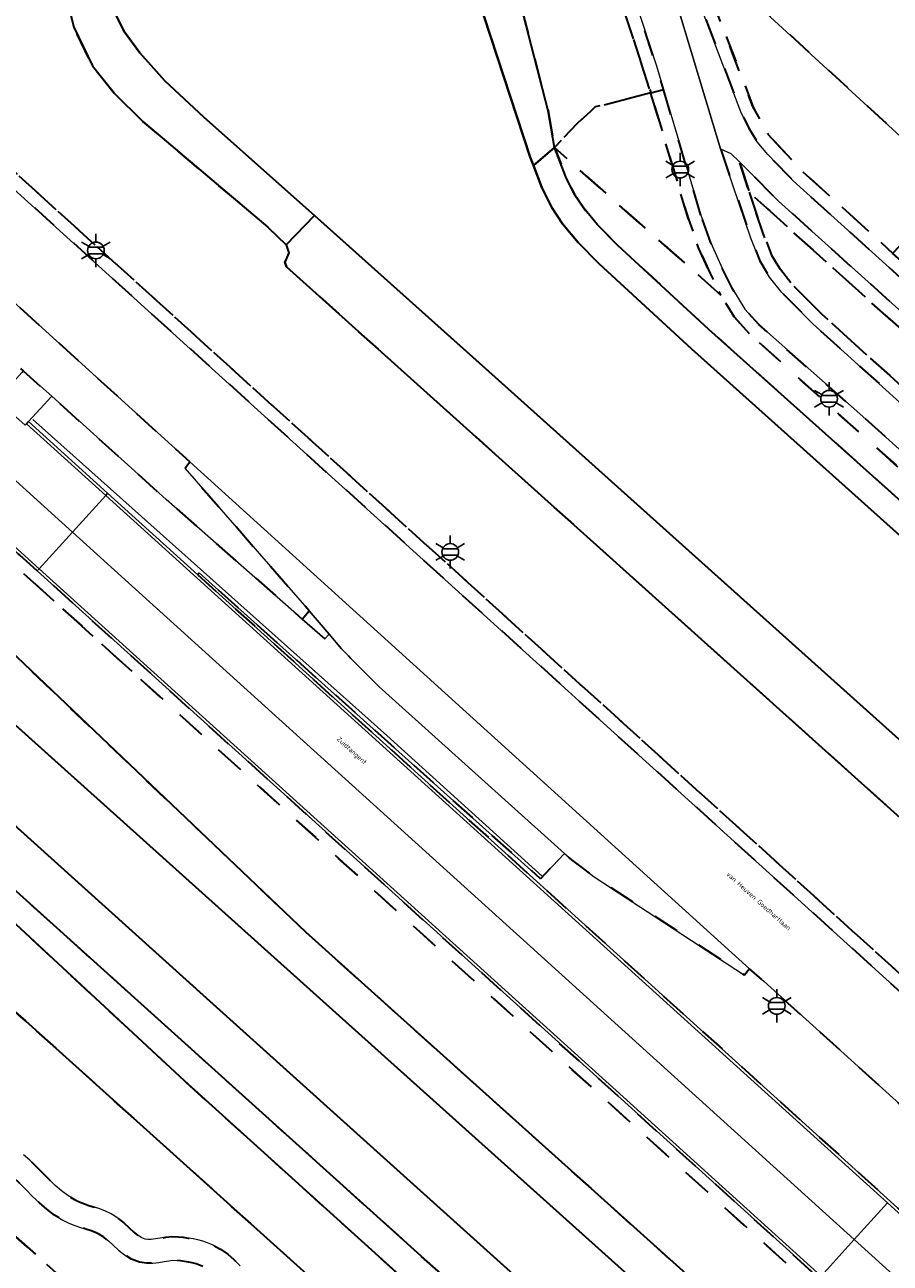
# Model space of a CAD drawing. Extents: x 105780 to 185197, y 477999 to 525027.
# Tile 71 of 256: x 106066 to 106132, y 479594 to 479688. Entities that reach past the tile are written whole.
import ezdxf
from ezdxf.enums import TextEntityAlignment as Align

# ---------------------------------------------------------------- set-up
doc = ezdxf.new("R2010")
doc.units = 0
doc.linetypes.add('XX-HIDDEN', pattern=[4, 2, -2])
for name, color, linetype, lineweight in [('B-GV-GR-MATERIAALGRENS-G', 252, 'XX-HIDDEN', 35), ('B-RO-IE-MEUBILAIR_WEGMEUBILAIR-S', 252, 'Continuous', 25), ('B-RO-IE-TERREINAFSCHEIDING_KUNSTMATIG_HEKWERK-G', 252, 'IE-TERREINAFSCHEIDING-KUNSTMATIG', 18), ('B-WE-GW-WATERGANG_SLOOT_INSTEEK-G', 252, 'Continuous', 30), ('B1-WE-OG-TERREIN_ERF-GV', 252, 'Continuous', 18), ('B1-WE-OG-TOPOGRAFIE-T18', 10, 'Continuous', 18), ('B1-WE-VH-VERHARDING_ASFALT-GV', 252, 'Continuous', 18), ('B1-WE-VH-VERHARDING_BETON-GV', 252, 'Continuous', 18), ('B1-WE-VH-VERHARDING_BETONSTRAATSTEEN-GV', 252, 'Continuous', 18), ('B1-WE-VH-VERHARDING_HALFVERHARDING_SCHELP-GV', 252, 'Continuous', 18), ('B1-WE-VH-VERHARDING_TEGEL-GV', 252, 'Continuous', 18)]:
    doc.layers.add(name, color=color, linetype=linetype, lineweight=lineweight)
doc.styles.add('NLCS-ISO', font='NLCS-ISO.ttf')
doc.styles.add('NLCS-ISO-M200-T18', font='NLCS-ISO.ttf', dxfattribs={"height": 0.36})
doc.linetypes.add('IE-TERREINAFSCHEIDING-KUNSTMATIG', pattern='A,4,[82,NLCS.SHX,S=0.75,R=90,X=0,Y=0],4,-2', length=10)

# ---------------------------------------------------------------- blocks, each defined once
blk = doc.blocks.new('B-SIE-WEG_LICHTMAST-SO')
at = {"ltscale": 0.1}
for p, q in [((0, 1.27), (0, 2.53)), ((-1.1, 0.63), (-2.19, 1.27)), ((1.1, 0.63), (2.19, 1.27)), ((-1.1, -0.63), (-2.19, -1.27)), ((0, -1.27), (0, -2.53)), ((1.1, -0.63), (2.19, -1.27))]:
    blk.add_line(p, q, dxfattribs=at)
at = {"flags": 128}
for points in [[(-1.16, 0.5), (1.16, 0.5)], [(-1.16, -0.5), (1.16, -0.5)]]:
    blk.add_lwpolyline(points, dxfattribs=at)
at = {"ltscale": 0.1}
blk.add_circle((0, 0), 1.27, dxfattribs=at)
at = {"style": 'NLCS-ISO'}
blk.add_attdef('TYPE', text='', height=1.8, dxfattribs=at).set_placement((0, 2.53), align=Align.BOTTOM_CENTER)

msp = doc.modelspace()

# ---------------------------------------------------------------- linework, layer by layer
at = {"layer": 'B-GV-GR-MATERIAALGRENS-G', "flags": 128}
for points in [[(106068.056, 479707.612), (106067.473, 479709.635), (106066.726, 479711.071), (106065.914, 479711.993), (106064.03, 479713.804), (106050.614, 479725.971), (106048.853, 479727.212), (106048.177, 479727.625), (106047.581, 479727.779), (106046.841, 479727.658), (106040.608, 479720.737), (106036.504, 479716.486), (106035.414, 479715.498), (106034.04, 479714.809), (106032.449, 479714.555), (106030.666, 479714.871), (106028.362, 479715.941), (106026.425, 479717.336), (106025.561, 479718.094), (106024.759, 479718.975), (106024.379, 479719.721), (106024.156, 479721.214), (106024.271, 479722.676), (106024.744, 479724.178), (106025.522, 479725.579), (106027.223, 479727.738), (106037.135, 479738.762), (106043.602, 479746.305), (106043.95, 479746.808), (106044.249, 479747.499), (106044.431, 479748.35), (106044.266, 479748.973), (106035.826, 479757.136), (106034.74, 479758.14), (106031.615, 479758.025), (106028.787, 479757.876), (106005.559, 479757.02), (106004.983, 479756.9), (106004.492, 479756.723), (106004.112, 479756.505), (106003.739, 479756.217), (106002.824, 479755.255), (106001.737, 479756.289), (106001.58, 479755.937), (106001.45, 479755.558), (106001.147, 479755.067), (106000.777, 479754.612), (105993.831, 479745.997), (105992.881, 479744.903), (105992.398, 479744.343), (105993.051, 479743.569), (105997.887, 479738.534), (105999.276, 479737.094), (106000.695, 479735.696), (106001.4, 479735.028), (106002.123, 479734.359), (106006.494, 479730.235), (106013.427, 479723.821), (106035.733, 479703.618), (106190.72, 479563.283), (106192.248, 479561.993), (106202.903, 479552.849), (106212.475, 479564.815), (106205.39, 479564.78), (106203.24, 479565.23), (106201.031, 479566.494), (106197.956, 479569.146), (106191.683, 479574.777), (106085.73, 479669.891), (106085.606, 479670.237), (106085.892, 479670.958), (106085.695, 479671.554), (106084.309, 479672.917), (106074.77, 479680.97), (106072.591, 479683.118), (106070.939, 479685.207), (106069.513, 479688.144), (106068.715, 479691.374), (106068.373, 479695.269), (106068.389, 479704.511)], [(105986.019, 479739.734), (105985.756, 479739.453), (105985.869, 479739.33), (105982.293, 479735.362), (105982.831, 479734.752), (105982.475, 479734.373), (105982.531, 479734.317), (105985.947, 479730.999), (105996.209, 479721.41), (105996.987, 479720.692), (105998.695, 479722.583), (106001.183, 479720.38), (106011.324, 479711.19), (106012.785, 479712.757), (106023.4, 479703.128), (106021.988, 479701.527), (106065.652, 479661.959), (106067.833, 479660.035), (106076.546, 479652.168), (106086.913, 479643.059), (106087.444, 479643.685), (106077.985, 479654.548), (106078.359, 479655.03), (106030.847, 479698.145), (106004.651, 479721.916), (106000, 479726.234), (105998.439, 479727.683), (105988.322, 479737.402), (105986.917, 479738.816)], [(106083.648, 479719.086), (106082.479, 479720.283), (106081.511, 479721.686), (106080.75, 479722.995), (106079.92, 479725.009), (106076.65, 479734.861), (106075.661, 479734.696), (106078.982, 479724.661), (106079.851, 479722.551), (106080.687, 479721.113), (106082.923, 479718.393), (106100.175, 479703.085), (106109.013, 479694.897), (106110.209, 479693.264), (106113.48, 479683.14), (106114.45, 479683.386), (106113.91, 479685.2), (106111.111, 479693.725), (106110.626, 479694.512), (106109.759, 479695.571), (106107.53, 479697.622)], [(106110.209, 479693.264), (106109.013, 479694.897), (106100.175, 479703.085), (106105.652, 479681.77), (106106.139, 479678.971), (106107.903, 479680.829), (106108.905, 479681.748), (106109.252, 479682.067), (106113.48, 479683.14)], [(106184.086, 479625.084), (106182.596, 479625.801), (106181.115, 479626.786), (106179.039, 479628.481), (106167.196, 479639.048), (106132.991, 479669.957), (106131.929, 479670.916), (106125.043, 479677.163), (106122.409, 479679.988), (106121.261, 479682.108), (106117.712, 479691.421), (106117.486, 479691.938), (106118.261, 479692.925), (106116.106, 479694.899), (106115.938, 479694.715), (106115.772, 479695.205), (106115.18, 479697.21), (106114.5, 479696.37), (106116.04, 479693), (106120.35, 479681.69), (106120.96, 479680.44), (106121.59, 479679.4), (106122.39, 479678.44), (106124.34, 479676.45), (106130.844, 479670.551), (106157.68, 479646.21), (106176.37, 479629.48), (106178.39, 479627.72), (106180.52, 479625.98), (106182.1, 479624.93), (106183.72, 479624.15), (106188.62, 479622.64), (106191.83, 479621.49), (106192.535, 479622.3), (106188.936, 479623.589)], [(106143.19, 479669.95), (106134.064, 479678.393), (106118.261, 479692.925), (106117.486, 479691.938), (106117.712, 479691.421), (106121.261, 479682.108), (106122.409, 479679.988), (106125.043, 479677.163), (106131.929, 479670.916), (106131.934, 479670.921), (106134.67, 479674.03), (106161.57, 479649.17), (106163.66, 479646.43), (106164.65, 479644.67), (106165.76, 479642.46), (106167.196, 479639.048), (106179.039, 479628.481), (106181.115, 479626.786), (106182.596, 479625.801), (106184.086, 479625.084), (106188.936, 479623.589), (106192.535, 479622.3), (106192.71, 479622.5), (106194.326, 479624.663), (106183.516, 479634.237), (106182.018, 479635.563)], [(106113.48, 479683.14), (106109.252, 479682.067), (106108.905, 479681.748), (106107.903, 479680.829), (106106.139, 479678.971), (106118.825, 479667.734), (106118.006, 479669.371), (106117.121, 479671.337), (106116.349, 479673.51)], [(106117.3, 479673.82), (106114.45, 479683.386), (106113.48, 479683.14), (106116.349, 479673.51), (106117.121, 479671.337), (106118.006, 479669.371), (106118.825, 479667.734), (106119.845, 479666.07), (106121.005, 479664.779), (106172.048, 479619.01), (106174.196, 479617.149), (106176.211, 479615.75), (106177.889, 479614.821), (106179.467, 479614.14), (106182.861, 479613.279), (106185.805, 479612.317), (106187.299, 479611.631), (106188.576, 479610.81), (106190.24, 479609.542), (106192.567, 479607.541), (106198.507, 479602.14), (106199.181, 479602.881), (106193.23, 479608.29), (106190.87, 479610.32), (106189.15, 479611.63), (106187.78, 479612.51), (106186.17, 479613.25), (106183.14, 479614.24), (106179.79, 479615.09), (106178.33, 479615.72), (106176.74, 479616.6), (106174.81, 479617.94), (106172.71, 479619.76), (106129.64, 479658.49), (106121.71, 479665.49), (106120.65, 479666.67), (106119.7, 479668.22), (106118.91, 479669.8), (106118.05, 479671.71)], [(106121.005, 479664.779), (106119.845, 479666.07), (106118.825, 479667.734), (106106.139, 479678.971), (106107.019, 479676.754), (106107.677, 479675.41), (106108.366, 479674.358), (106109.423, 479673.077), (106110.938, 479671.551), (106117.915, 479665.12), (106180.158, 479609.466), (106193.863, 479597.012), (106195.564, 479598.889), (106177.889, 479614.821), (106176.211, 479615.75), (106174.196, 479617.149), (106172.048, 479619.01)], [(106181.254, 479618.771), (106179.539, 479619.46), (106178.497, 479620.003), (106177.591, 479620.598), (106176.575, 479621.425), (106174.92, 479622.871), (106169.754, 479627.432), (106158.006, 479637.806), (106126.511, 479666.283), (106124.218, 479668.596), (106123.351, 479669.684), (106122.679, 479670.786), (106122.04, 479672.423), (106120.975, 479675.569), (106120.23, 479677.9), (106119.57, 479678.51), (106118.798, 479678.879), (106121.1, 479672.08), (106121.78, 479670.34), (106122.53, 479669.11), (106123.47, 479667.93), (106125.82, 479665.56), (106157.34, 479637.06), (106174.26, 479622.12), (106175.93, 479620.66), (106177, 479619.79), (106177.99, 479619.14), (106179.12, 479618.55), (106180.94, 479617.82), (106186.99, 479616.23), (106188.39, 479615.71), (106189.79, 479614.86), (106191.39, 479613.75), (106193.32, 479612.13), (106203.28, 479602.87), (106207.506, 479598.614), (106208.161, 479599.374), (106203.976, 479603.589), (106196.989, 479610.084), (106194.319, 479612.566), (106193.982, 479612.88), (106191.998, 479614.545), (106190.335, 479615.699), (106188.828, 479616.614), (106187.486, 479617.112), (106187.292, 479617.185)], [(106182.73, 479622.4), (106181.27, 479623.19), (106180.22, 479623.89), (106176.65, 479626.73), (106129.537, 479669.197), (106123.22, 479674.89), (106120.23, 479677.9), (106120.975, 479675.569), (106122.55, 479674.147), (106168.579, 479632.659), (106176.003, 479625.967), (106179.673, 479623.047), (106183.146, 479621.243), (106183.309, 479621.197), (106189.253, 479619.513), (106190.674, 479618.93), (106191.972, 479618.09), (106197.224, 479613.835), (106197.606, 479613.525), (106203.135, 479608.545), (106210.455, 479602.033), (106211.12, 479602.78), (106203.802, 479609.29), (106201.34, 479611.48), (106196.1, 479616.25), (106192.56, 479618.9), (106191.14, 479619.82), (106189.58, 479620.46)], [(106120.975, 479675.569), (106122.04, 479672.423), (106122.679, 479670.786), (106123.351, 479669.684), (106124.218, 479668.596), (106126.511, 479666.283), (106158.006, 479637.806), (106169.754, 479627.432), (106168.579, 479632.659), (106122.55, 479674.147)], [(106066.733, 479646.72), (106065.398, 479647.927), (106065.322, 479647.995), (106064.76, 479647.344), (106065.513, 479646.685), (106073.965, 479639.054), (106191.418, 479532.837), (106343.655, 479395.17), (106344.388, 479394.49), (106344.91, 479395.086), (106229.999, 479499), (106111.752, 479606.019)], [(106047.917, 479637.814), (106046.911, 479636.685), (106077.954, 479607.872), (106154.879, 479538.36), (106159.902, 479533.733), (106160.678, 479533.445), (106161.798, 479534.201), (106161.781, 479534.786), (106157.653, 479539.157), (106098.504, 479592.267), (106077.442, 479611.231)], [(106065.848, 479612.445), (106046.95, 479628.822), (106046.268, 479628.066), (106047.104, 479627.287), (106047.865, 479626.623), (106049.212, 479625.384), (106051.072, 479623.907), (106056.639, 479618.59), (106056.875, 479618.304), (106057.115, 479618.019), (106057.357, 479617.731), (106057.6, 479617.44), (106057.843, 479617.146), (106058.086, 479616.846), (106058.323, 479616.543), (106058.678, 479616.086), (106059.035, 479615.622), (106059.391, 479615.149), (106059.743, 479614.662), (106060.084, 479614.16), (106060.418, 479613.621), (106060.709, 479613.096), (106061.028, 479612.42), (106061.299, 479611.729), (106061.532, 479611.036), (106061.739, 479610.347), (106061.931, 479609.665), (106062.118, 479608.997), (106062.315, 479608.326), (106062.477, 479607.726), (106062.612, 479607.114), (106062.731, 479606.524), (106062.851, 479605.969), (106062.988, 479605.456), (106063.151, 479604.997), (106063.353, 479604.59), (106063.616, 479604.202), (106063.943, 479603.819), (106064.326, 479603.437), (106064.752, 479603.054), (106065.211, 479602.664), (106065.685, 479602.259), (106066.155, 479601.838), (106066.664, 479601.345), (106067.154, 479600.853), (106067.633, 479600.375), (106068.108, 479599.922), (106068.584, 479599.509), (106069.065, 479599.145), (106069.559, 479598.838), (106069.865, 479598.689), (106070.21, 479598.553), (106070.591, 479598.424), (106071.001, 479598.294), (106071.435, 479598.149), (106071.885, 479597.977), (106072.354, 479597.757), (106072.869, 479597.428), (106073.326, 479597.055), (106073.73, 479596.686), (106074.093, 479596.356), (106074.421, 479596.091), (106074.708, 479595.912), (106074.966, 479595.816), (106075.153, 479595.792), (106075.411, 479595.798), (106075.733, 479595.839), (106076.11, 479595.901), (106076.528, 479595.967), (106076.993, 479596.013), (106077.466, 479596.005), (106077.858, 479595.963), (106078.228, 479595.911), (106078.6, 479595.844), (106078.973, 479595.761), (106079.346, 479595.661), (106079.713, 479595.54), (106080.094, 479595.391), (106080.696, 479595.072), (106081.247, 479594.674), (106081.739, 479594.239), (106082.189, 479593.791), (106082.608, 479593.35), (106083.009, 479592.936), (106083.415, 479592.549), (106084.358, 479591.695), (106085.301, 479590.818), (106086.234, 479589.935), (106087.159, 479589.05), (106088.081, 479588.166), (106089.002, 479587.288), (106089.94, 479586.408), (106090.684, 479585.676), (106091.404, 479584.916), (106092.102, 479584.167), (106092.794, 479583.454), (106093.492, 479582.8), (106094.21, 479582.226), (106094.973, 479581.741), (106095.3, 479581.576), (106095.665, 479581.416), (106096.052, 479581.262), (106096.458, 479581.109), (106096.88, 479580.949), (106097.312, 479580.776), (106097.735, 479580.588), (106098.046, 479580.445), (106098.357, 479580.306), (106098.679, 479580.16), (106099.01, 479580.001), (106099.344, 479579.827), (106099.68, 479579.629), (106100.03, 479579.39), (106100.437, 479579.028), (106100.782, 479578.623), (106101.068, 479578.231), (106101.311, 479577.886), (106101.55, 479577.572), (106101.758, 479577.346), (106101.952, 479577.195), (106102.196, 479577.076), (106102.517, 479576.982), (106102.916, 479576.907), (106103.373, 479576.841), (106103.877, 479576.764), (106104.415, 479576.646), (106104.946, 479576.38), (106105.681, 479575.942), (106106.643, 479575.174), (106107.463, 479574.434), (106108.283, 479573.611), (106109.018, 479572.816), (106109.555, 479572.213), (106109.866, 479571.692), (106110.158, 479571.155), (106110.303, 479570.53), (106110.396, 479569.932), (106110.47, 479569.37), (106110.55, 479568.861), (106110.654, 479568.423), (106110.795, 479568.061), (106111.119, 479567.532), (106111.547, 479567.021), (106112.067, 479566.518), (106112.659, 479566.017), (106113.296, 479565.51), (106113.953, 479564.982), (106114.571, 479564.446), (106115.132, 479563.974), (106115.732, 479563.528), (106116.375, 479563.07), (106117.032, 479562.584), (106117.673, 479562.045), (106118.265, 479561.425), (106118.772, 479560.686), (106119.092, 479559.832), (106119.225, 479558.951), (106119.256, 479558.102), (106119.261, 479557.311), (106119.293, 479556.605), (106119.392, 479556.031), (106119.583, 479555.572), (106119.822, 479555.242), (106120.126, 479554.921), (106120.568, 479554.541), (106121.033, 479554.186), (106121.535, 479553.824), (106122.056, 479553.444), (106122.575, 479553.038), (106123.065, 479552.603), (106123.531, 479552.157), (106123.974, 479551.727), (106124.401, 479551.335), (106124.811, 479551.005), (106125.206, 479550.752), (106125.576, 479550.587), (106125.958, 479550.507), (106126.412, 479550.496), (106126.949, 479550.544), (106127.553, 479550.626), (106128.21, 479550.71), (106128.915, 479550.755), (106129.617, 479550.709), (106129.949, 479550.656), (106130.249, 479550.602), (106130.551, 479550.541), (106130.854, 479550.472), (106131.158, 479550.394), (106131.463, 479550.304), (106131.767, 479550.203), (106132.225, 479550.026), (106132.676, 479549.822), (106133.114, 479549.598), (106133.54, 479549.355), (106133.951, 479549.097), (106134.347, 479548.829), (106134.737, 479548.547), (106135.303, 479548.09), (106135.847, 479547.591), (106136.361, 479547.06), (106136.843, 479546.503), (106137.296, 479545.927), (106137.719, 479545.336), (106138.111, 479544.74), (106138.283, 479544.459), (106138.447, 479544.178), (106138.605, 479543.895), (106138.759, 479543.606), (106138.905, 479543.314), (106139.045, 479543.021), (106139.191, 479542.699), (106139.363, 479542.211), (106139.487, 479541.693), (106139.572, 479541.25), (106139.653, 479540.843), (106139.742, 479540.508), (106139.84, 479540.268), (106139.942, 479540.116), (106140.083, 479539.991), (106140.311, 479539.86), (106140.63, 479539.727), (106141.022, 479539.592), (106141.463, 479539.447), (106141.936, 479539.273), (106142.398, 479539.055), (106142.843, 479538.8), (106143.26, 479538.547), (106143.67, 479538.285), (106144.073, 479538.016), (106144.468, 479537.742), (106144.858, 479537.463), (106145.236, 479537.187), (106145.684, 479536.862), (106146.146, 479536.533), (106146.619, 479536.187), (106147.093, 479535.818), (106147.558, 479535.415), (106148.003, 479534.968), (106148.387, 479534.498), (106148.528, 479534.316), (106148.675, 479534.134), (106148.839, 479533.924), (106149.011, 479533.684), (106149.179, 479533.395), (106149.319, 479533.045), (106149.383, 479532.664), (106149.375, 479532.368), (106149.337, 479532.109), (106149.277, 479531.867), (106149.198, 479531.63), (106149.099, 479531.404), (106148.985, 479531.188), (106148.839, 479530.965), (106148.626, 479530.726), (106148.389, 479530.531), (106148.158, 479530.38), (106147.939, 479530.259), (106147.742, 479530.161), (106147.572, 479530.076), (106147.413, 479529.992), (106146.886, 479529.711), (106146.323, 479529.438), (106145.738, 479529.191), (106145.136, 479528.974), (106144.517, 479528.794), (106143.883, 479528.658), (106143.257, 479528.577), (106142.992, 479528.556), (106142.735, 479528.537), (106142.517, 479528.527), (106139.557, 479525.169), (106141.687, 479523.148), (106143.122, 479521.913), (106143.638, 479521.801), (106144.894, 479522.723), (106153.947, 479532.971), (106153.742, 479533.619), (106108.435, 479574.113), (106074.809, 479604.379)], [(106130.173, 479548.781), (106129.911, 479548.834), (106129.647, 479548.882), (106129.417, 479548.919), (106128.913, 479548.951), (106128.382, 479548.918), (106127.789, 479548.842), (106127.151, 479548.754), (106126.47, 479548.694), (106125.75, 479548.711), (106125.02, 479548.865), (106124.35, 479549.162), (106123.759, 479549.541), (106123.227, 479549.969), (106122.738, 479550.417), (106122.281, 479550.861), (106121.845, 479551.279), (106121.421, 479551.656), (106120.972, 479552.008), (106120.479, 479552.366), (106119.961, 479552.74), (106119.434, 479553.141), (106118.952, 479553.555), (106118.438, 479554.086), (106118.003, 479554.686), (106117.652, 479555.525), (106117.501, 479556.411), (106117.461, 479557.263), (106117.456, 479558.064), (106117.429, 479558.783), (106117.34, 479559.378), (106117.164, 479559.848), (106116.863, 479560.287), (106116.439, 479560.731), (106115.916, 479561.17), (106115.317, 479561.614), (106114.674, 479562.072), (106114.014, 479562.562), (106113.401, 479563.078), (106112.799, 479563.6), (106112.172, 479564.104), (106111.517, 479564.625), (106110.859, 479565.182), (106110.227, 479565.793), (106109.653, 479566.478), (106109.175, 479567.259), (106108.932, 479567.887), (106108.782, 479568.513), (106108.688, 479569.114), (106108.614, 479569.676), (106108.535, 479570.188), (106108.432, 479570.627), (106108.289, 479571.003), (106107.887, 479571.555), (106107.463, 479572.103), (106106.954, 479572.679), (106106.219, 479573.309), (106105.427, 479573.995), (106104.805, 479574.461), (106104.24, 479574.8), (106103.923, 479574.912), (106103.549, 479574.994), (106103.109, 479575.061), (106102.62, 479575.131), (106102.097, 479575.23), (106101.544, 479575.392), (106100.994, 479575.659), (106100.536, 479576.016), (106100.168, 479576.414), (106099.877, 479576.798), (106099.606, 479577.181), (106099.368, 479577.507), (106099.147, 479577.766), (106098.918, 479577.97), (106098.716, 479578.109), (106098.472, 479578.251), (106098.204, 479578.391), (106097.917, 479578.528), (106097.615, 479578.666), (106097.302, 479578.807), (106096.995, 479578.948), (106096.614, 479579.116), (106096.226, 479579.271), (106095.82, 479579.425), (106095.4, 479579.584), (106094.969, 479579.756), (106094.532, 479579.948), (106094.083, 479580.175), (106093.162, 479580.76), (106092.314, 479581.438), (106091.532, 479582.17), (106090.798, 479582.927), (106090.092, 479583.684), (106089.4, 479584.414), (106088.692, 479585.11), (106087.766, 479585.98), (106086.837, 479586.864), (106085.913, 479587.75), (106084.992, 479588.631), (106084.069, 479589.506), (106083.14, 479590.369), (106082.189, 479591.231), (106081.741, 479591.658), (106081.31, 479592.104), (106080.901, 479592.533), (106080.507, 479592.925), (106080.121, 479593.266), (106079.742, 479593.54), (106079.342, 479593.753), (106079.105, 479593.846), (106078.83, 479593.935), (106078.545, 479594.013), (106078.246, 479594.078), (106077.942, 479594.133), (106077.636, 479594.177), (106077.356, 479594.207), (106077.067, 479594.211), (106076.756, 479594.181), (106076.392, 479594.123), (106075.991, 479594.057), (106075.547, 479594.002), (106075.059, 479593.988), (106074.528, 479594.058), (106073.91, 479594.29), (106073.377, 479594.621), (106072.921, 479594.988), (106072.518, 479595.356), (106072.15, 479595.691), (106071.811, 479595.968), (106071.484, 479596.177), (106071.181, 479596.319), (106070.829, 479596.453), (106070.443, 479596.582), (106070.029, 479596.714), (106069.592, 479596.863), (106069.141, 479597.039), (106068.687, 479597.26), (106068.043, 479597.661), (106067.45, 479598.111), (106066.898, 479598.59), (106066.377, 479599.085), (106065.88, 479599.581), (106065.4, 479600.063), (106064.927, 479600.52), (106064.499, 479600.905), (106064.043, 479601.294), (106063.568, 479601.698), (106063.088, 479602.129), (106062.621, 479602.595), (106062.182, 479603.108), (106061.793, 479603.682), (106061.491, 479604.295), (106061.268, 479604.922), (106061.101, 479605.545), (106060.969, 479606.156), (106060.85, 479606.742), (106060.729, 479607.298), (106060.583, 479607.838), (106060.388, 479608.501), (106060.199, 479609.179), (106060.011, 479609.843), (106059.816, 479610.49), (106059.607, 479611.113), (106059.374, 479611.706), (106059.107, 479612.274), (106058.844, 479612.747), (106058.574, 479613.18), (106058.269, 479613.63), (106057.943, 479614.081), (106057.603, 479614.532), (106057.254, 479614.984), (106056.903, 479615.437), (106056.678, 479615.724), (106056.449, 479616.006), (106056.216, 479616.29), (106055.977, 479616.575), (106055.737, 479616.861), (106055.493, 479617.15), (106055.251, 479617.442), (106050.345, 479622.467), (106048.41, 479624.129), (106047.363, 479625.22), (106046.3, 479626.365), (106045.448, 479627.158), (106038.669, 479619.649), (106138.155, 479530.666), (106138.794, 479530.892), (106139.448, 479530.934), (106140.228, 479530.871), (106140.713, 479530.709), (106141.338, 479530.538), (106141.534, 479530.437), (106141.72, 479530.374), (106141.851, 479530.349), (106142.022, 479530.331), (106142.212, 479530.323), (106142.416, 479530.325), (106142.631, 479530.335), (106142.858, 479530.35), (106143.069, 479530.367), (106143.579, 479530.434), (106144.077, 479530.54), (106144.58, 479530.686), (106145.082, 479530.867), (106145.579, 479531.078), (106146.07, 479531.315), (106146.565, 479531.58), (106146.75, 479531.678), (106146.938, 479531.771), (106147.101, 479531.853), (106147.23, 479531.924), (106147.323, 479531.985), (106147.405, 479532.061), (106147.477, 479532.186), (106147.547, 479532.369), (106147.579, 479532.524), (106147.497, 479532.706), (106147.397, 479532.848), (106147.267, 479533.014), (106147.116, 479533.2), (106146.979, 479533.378), (106146.665, 479533.76), (106146.328, 479534.099), (106145.949, 479534.428), (106145.535, 479534.751), (106145.094, 479535.073), (106144.634, 479535.4), (106144.176, 479535.731), (106143.802, 479536.005), (106143.432, 479536.27), (106143.059, 479536.528), (106142.686, 479536.779), (106142.308, 479537.019), (106141.929, 479537.25), (106141.566, 479537.457), (106141.24, 479537.611), (106140.871, 479537.747), (106140.448, 479537.886), (106139.99, 479538.043), (106139.511, 479538.244), (106139.027, 479538.523), (106138.578, 479538.92), (106138.242, 479539.418), (106138.032, 479539.936), (106137.899, 479540.435), (106137.806, 479540.904), (106137.719, 479541.351), (106137.635, 479541.699), (106137.519, 479542.027), (106137.413, 479542.263), (106137.289, 479542.522), (106137.159, 479542.78), (106137.025, 479543.033), (106136.883, 479543.286), (106136.739, 479543.535), (106136.591, 479543.774), (106136.235, 479544.318), (106135.856, 479544.847), (106135.455, 479545.357), (106135.033, 479545.844), (106134.591, 479546.301), (106134.129, 479546.726), (106133.643, 479547.117), (106133.315, 479547.355), (106132.969, 479547.589), (106132.616, 479547.809), (106132.258, 479548.014), (106131.894, 479548.2), (106131.159, 479548.509), (106130.925, 479548.586), (106130.68, 479548.658), (106130.43, 479548.722)], [(106038.669, 479619.649), (106036.723, 479617.494), (106062.439, 479594.312), (106064.671, 479592.302), (106124.122, 479538.769), (106135.288, 479528.656), (106135.538, 479528.94), (106136.006, 479529.425), (106136.502, 479529.819), (106137.042, 479530.188), (106137.974, 479530.602), (106138.155, 479530.666)]]:
    msp.add_lwpolyline(points, close=True, dxfattribs=at)
for points in [[(106215.723, 479541.909), (106207.013, 479549.322), (106202.903, 479552.849), (106192.248, 479561.993), (106190.72, 479563.283), (106035.733, 479703.618), (106013.427, 479723.821), (106006.494, 479730.235), (106002.123, 479734.359), (106001.4, 479735.028), (106000.695, 479735.696), (105999.276, 479737.094), (105997.887, 479738.534), (105993.051, 479743.569), (105992.398, 479744.343), (105991.699, 479743.533), (105997.166, 479737.841)], [(106001.441, 479733.628), (106005.812, 479729.504), (106012.752, 479723.084), (106035.065, 479702.879), (106190.062, 479562.53), (106191.6, 479561.231), (106206.363, 479548.562), (106215.071, 479541.151)], [(106073.965, 479639.054), (106065.513, 479646.685), (106064.76, 479647.344), (106063.491, 479645.872), (106063.064, 479645.457), (106061.331, 479647.163), (106061.744, 479647.573), (106062.392, 479648.258), (106063.505, 479647.186), (106064.144, 479647.882), (106060.22, 479651.314), (106057.117, 479647.827), (106087.188, 479619.209), (106190.181, 479526.704), (106284.737, 479441.596)], [(106202.351, 479543.514), (106195.183, 479549.584), (106192.103, 479552.191), (106122.108, 479615.453), (106121.006, 479616.41), (106120.632, 479615.932), (106109.171, 479623.432), (106108.384, 479624.026), (106107.562, 479624.63), (106106.897, 479625.196), (106105.087, 479623.28), (106079.079, 479646.568), (106078.96, 479646.434), (106123.395, 479606.254), (106241.813, 479499), (106350.213, 479400.96), (106353.664, 479404.737), (106331.482, 479424.808)], [(106324.567, 479381.63), (106324.365, 479379.814), (106320.919, 479375.854), (106320.969, 479372.357), (106324.85, 479368.864), (106331.259, 479376.019), (106336.848, 479382.136), (106343.875, 479389.991), (106341.912, 479391.683), (106344.388, 479394.49), (106343.655, 479395.17), (106191.418, 479532.837), (106073.965, 479639.054)]]:
    msp.add_lwpolyline(points, dxfattribs=at)
at = {"layer": 'B-RO-IE-TERREINAFSCHEIDING_KUNSTMATIG_HEKWERK-G', "flags": 128}
msp.add_lwpolyline([(106105.221, 479623.44), (106093.374, 479634.198), (106066.391, 479658.259)], dxfattribs=at)
at = {"layer": 'B-WE-GW-WATERGANG_SLOOT_INSTEEK-G', "flags": 128}
for points in [[(106194.527, 479593.807), (106192.811, 479595.267), (106178.82, 479607.98), (106153.92, 479630.2), (106116.57, 479663.64), (106109.55, 479670.11), (106107.939, 479671.733), (106106.753, 479673.17), (106105.935, 479674.419), (106105.189, 479675.944), (106104.533, 479677.596), (106104.28, 479678.233), (106096.203, 479702.891), (106095.334, 479705.544), (106081.833, 479717.602), (106058.864, 479738.129)], [(106063.103, 479719.071), (106065.95, 479716.393), (106067.6, 479714.698), (106068.928, 479712.962), (106069.939, 479711.361), (106070.41, 479709.992), (106070.963, 479707.887), (106071.255, 479704.455), (106071.655, 479693.252), (106072.047, 479691.411), (106072.664, 479689.188), (106073.352, 479687.823), (106074.541, 479686.19), (106076.452, 479684.06), (106079.434, 479681.302), (106087.846, 479673.789), (106100.89, 479662.14), (106175.67, 479595.11), (106194.741, 479578.129)], [(106068.715, 479691.374), (106069.513, 479688.144), (106070.939, 479685.207), (106072.591, 479683.118), (106074.77, 479680.97), (106084.309, 479672.917), (106085.695, 479671.554), (106087.846, 479673.789), (106079.434, 479681.302), (106076.452, 479684.06), (106074.541, 479686.19), (106073.352, 479687.823), (106072.664, 479689.188)], [(106179.171, 479532.631), (106085.042, 479617.045), (106054.298, 479644.615), (106051.933, 479646.723), (106043.022, 479654.645), (106007.906, 479686.248), (106006.129, 479687.848), (106003.759, 479685.367), (106002.045, 479683.574), (106003.953, 479681.87), (106048.11, 479642.431), (106050.52, 479640.388), (106079.894, 479613.954), (106130.507, 479568.406)], [(106190.181, 479526.704), (106087.188, 479619.209), (106057.117, 479647.827), (106055.802, 479646.635), (106055.96, 479646.474), (106054.298, 479644.615), (106085.042, 479617.045), (106179.171, 479532.631), (106242.885, 479475.494), (106260.195, 479460.04), (106277.482, 479444.479), (106284.217, 479438.498), (106284.82, 479437.62), (106292.428, 479424.383), (106307.207, 479411.028), (106331.493, 479389.394), (106336.177, 479385.094)], [(106130.507, 479568.406), (106079.894, 479613.954), (106050.52, 479640.388), (106048.643, 479638.288), (106048.473, 479638.438), (106047.917, 479637.814), (106077.442, 479611.231), (106098.504, 479592.267)], [(106154.879, 479538.36), (106077.954, 479607.872), (106046.911, 479636.685), (106046.95, 479628.822), (106065.848, 479612.445), (106074.809, 479604.379), (106108.435, 479574.113)]]:
    msp.add_lwpolyline(points, dxfattribs=at)
for points in [[(106100.175, 479703.085), (106099.347, 479702.455), (106098.546, 479702.162), (106097.345, 479702.238), (106096.203, 479702.891), (106104.28, 479678.233), (106104.533, 479677.596), (106106.139, 479678.971), (106105.652, 479681.77)], [(106117.915, 479665.12), (106110.938, 479671.551), (106109.423, 479673.077), (106108.366, 479674.358), (106107.677, 479675.41), (106107.019, 479676.754), (106106.139, 479678.971), (106104.533, 479677.596), (106105.189, 479675.944), (106105.935, 479674.419), (106106.753, 479673.17), (106107.939, 479671.733), (106109.55, 479670.11), (106116.57, 479663.64), (106153.92, 479630.2), (106178.82, 479607.98), (106192.811, 479595.267), (106193.863, 479597.012), (106180.158, 479609.466)], [(106100.89, 479662.14), (106087.846, 479673.789), (106085.695, 479671.554), (106085.892, 479670.958), (106085.606, 479670.237), (106085.73, 479669.891), (106191.683, 479574.777), (106194.741, 479578.129), (106175.67, 479595.11)]]:
    msp.add_lwpolyline(points, close=True, dxfattribs=at)
at = {"layer": 'B1-WE-OG-TERREIN_ERF-GV', "flags": 128}
msp.add_lwpolyline([(106148.68, 479712.09), (106146.951, 479713.927), (106145.712, 479715.946), (106145.194, 479717.339), (106144.147, 479716.173), (106141.998, 479718.102), (106118.261, 479692.925), (106134.064, 479678.393), (106143.19, 479669.95), (106182.018, 479635.563), (106183.516, 479634.237), (106194.326, 479624.663), (106217.47, 479650.39)], close=True, dxfattribs=at)
at = {"layer": 'B1-WE-VH-VERHARDING_ASFALT-GV', "flags": 128}
for points in [[(105997.166, 479737.841), (105991.699, 479743.533), (105991.2, 479744.052), (105991.001, 479744.262), (105986.019, 479739.734), (105986.917, 479738.816), (105988.322, 479737.402), (105998.439, 479727.683), (106000, 479726.234), (106004.651, 479721.916), (106030.847, 479698.145), (106078.359, 479655.03), (106121.006, 479616.41), (106122.108, 479615.453), (106192.103, 479552.191), (106195.183, 479549.584), (106202.351, 479543.514), (106203.609, 479545.097), (106204.828, 479546.631), (106206.363, 479548.562), (106191.6, 479561.231), (106190.062, 479562.53), (106035.065, 479702.879)], [(106111.111, 479693.725), (106113.91, 479685.2), (106114.45, 479683.386), (106117.3, 479673.82), (106118.05, 479671.71), (106118.91, 479669.8), (106119.7, 479668.22), (106120.65, 479666.67), (106121.71, 479665.49), (106129.64, 479658.49), (106172.71, 479619.76), (106174.81, 479617.94), (106176.74, 479616.6), (106178.33, 479615.72), (106179.79, 479615.09), (106183.14, 479614.24), (106186.17, 479613.25), (106187.78, 479612.51), (106189.15, 479611.63), (106190.87, 479610.32), (106193.23, 479608.29), (106199.181, 479602.881), (106207.63, 479595.2), (106210.81, 479592.04)], [(106114.33, 479693.72), (106118.798, 479678.879), (106119.57, 479678.51), (106120.23, 479677.9), (106123.22, 479674.89), (106129.537, 479669.197), (106176.65, 479626.73), (106180.22, 479623.89), (106181.27, 479623.19), (106182.73, 479622.4), (106189.58, 479620.46), (106191.14, 479619.82), (106192.56, 479618.9), (106196.1, 479616.25), (106201.34, 479611.48), (106203.802, 479609.29), (106211.12, 479602.78), (106211.93, 479602.06), (106212.84, 479601.19), (106214.02, 479599.72), (106214.73, 479598.5), (106215.13, 479596.95), (106215.56, 479589.7)], [(106214.81, 479591.26), (106207.506, 479598.614), (106203.28, 479602.87), (106193.32, 479612.13), (106191.39, 479613.75), (106189.79, 479614.86), (106188.39, 479615.71), (106186.99, 479616.23), (106180.94, 479617.82), (106179.12, 479618.55), (106177.99, 479619.14), (106177, 479619.79), (106175.93, 479620.66), (106174.26, 479622.12), (106157.34, 479637.06), (106125.82, 479665.56), (106123.47, 479667.93), (106122.53, 479669.11), (106121.78, 479670.34), (106121.1, 479672.08), (106118.798, 479678.879), (106114.33, 479693.72)], [(106157.68, 479646.21), (106130.844, 479670.551), (106124.34, 479676.45), (106122.39, 479678.44), (106121.59, 479679.4), (106120.96, 479680.44), (106120.35, 479681.69), (106116.04, 479693)]]:
    msp.add_lwpolyline(points, dxfattribs=at)
at = {"layer": 'B1-WE-VH-VERHARDING_BETON-GV', "flags": 128}
for points in [[(106063.545, 479659.622), (106057.136, 479665.431), (106054.822, 479662.871), (106069.413, 479649.679), (106071.948, 479652.476), (106065.909, 479657.936), (106065.801, 479657.818), (106063.939, 479659.507), (106063.828, 479659.401)], [(106069.413, 479649.679), (106054.822, 479662.871), (106052.504, 479660.308), (106058.968, 479654.497), (106061, 479652.186), (106066.888, 479646.892)], [(106066.059, 479658.099), (106065.909, 479657.936), (106071.948, 479652.476), (106072.096, 479652.64)], [(106071.948, 479652.476), (106069.413, 479649.679), (106109.652, 479613.298), (106128.983, 479595.789), (106131.521, 479598.59)], [(106072.096, 479652.64), (106071.948, 479652.476), (106131.521, 479598.59), (106205.616, 479531.439), (106241.485, 479499), (106272.848, 479470.631), (106279.782, 479464.36), (106353.578, 479397.61), (106353.582, 479397.614), (106356.822, 479401.183), (106356.66, 479401.332), (106353.566, 479397.924), (106350.213, 479400.96), (106241.813, 479499), (106123.395, 479606.254), (106078.96, 479646.434)], [(106061, 479652.186), (106060.837, 479652.007), (106064.733, 479648.523), (106064.781, 479648.48), (106065.322, 479647.995), (106065.398, 479647.927), (106066.733, 479646.72), (106066.888, 479646.892)], [(106069.413, 479649.679), (106066.888, 479646.892), (106111.9, 479606.182), (106126.458, 479593.001), (106128.983, 479595.789), (106109.652, 479613.298)], [(106200.595, 479525.887), (106126.458, 479593.001), (106111.9, 479606.182), (106066.888, 479646.892), (106066.733, 479646.72), (106111.752, 479606.019), (106229.999, 479499), (106344.91, 479395.086), (106348.237, 479392.058), (106347.469, 479391.151), (106347.637, 479391.009), (106348.538, 479392.069), (106274.765, 479458.814), (106267.864, 479465.056), (106230.327, 479499)], [(106131.521, 479598.59), (106128.983, 479595.789), (106180.147, 479549.448), (106203.115, 479528.673), (106205.616, 479531.439)], [(106128.983, 479595.789), (106126.458, 479593.001), (106200.595, 479525.887), (106203.115, 479528.673), (106180.147, 479549.448)]]:
    msp.add_lwpolyline(points, close=True, dxfattribs=at)
for points in [[(106078.359, 479655.03), (106077.985, 479654.548), (106087.444, 479643.685), (106088.985, 479641.915), (106089.92, 479640.79)], [(106092.763, 479637.916), (106106.897, 479625.196), (106107.562, 479624.63), (106108.384, 479624.026), (106109.171, 479623.432), (106120.632, 479615.932), (106121.006, 479616.41), (106078.359, 479655.03)]]:
    msp.add_lwpolyline(points, dxfattribs=at)
at = {"layer": 'B1-WE-VH-VERHARDING_BETON-GV'}
msp.add_lwpolyline([(106089.92, 479640.79, 0.006121), (106092.763, 479637.916)], format="xyb", dxfattribs=at)
at = {"layer": 'B1-WE-VH-VERHARDING_BETONSTRAATSTEEN-GV', "flags": 128}
for points in [[(106065.564, 479661.834), (106063.748, 479659.84), (106063.545, 479659.622), (106063.828, 479659.401), (106063.939, 479659.507), (106065.801, 479657.818), (106065.909, 479657.936), (106066.059, 479658.099), (106067.833, 479660.035), (106065.652, 479661.959)], [(106087.444, 479643.685), (106086.913, 479643.059), (106088.636, 479641.545), (106088.985, 479641.915)]]:
    msp.add_lwpolyline(points, close=True, dxfattribs=at)
at = {"layer": 'B1-WE-VH-VERHARDING_HALFVERHARDING_SCHELP-GV', "flags": 128}
for points in [[(106082.189, 479593.791), (106081.739, 479594.239), (106081.247, 479594.674), (106080.696, 479595.072), (106080.094, 479595.391), (106079.713, 479595.54), (106079.346, 479595.661), (106078.973, 479595.761), (106078.6, 479595.844), (106078.228, 479595.911), (106077.858, 479595.963), (106077.466, 479596.005), (106076.993, 479596.013), (106076.528, 479595.967), (106076.11, 479595.901), (106075.733, 479595.839), (106075.411, 479595.798), (106075.153, 479595.792), (106074.966, 479595.816), (106074.708, 479595.912), (106074.421, 479596.091), (106074.093, 479596.356), (106073.73, 479596.686), (106073.326, 479597.055), (106072.869, 479597.428), (106072.354, 479597.757), (106071.885, 479597.977), (106071.435, 479598.149), (106071.001, 479598.294), (106070.591, 479598.424), (106070.21, 479598.553), (106069.865, 479598.689), (106069.559, 479598.838), (106069.065, 479599.145), (106068.584, 479599.509), (106068.108, 479599.922), (106067.633, 479600.375), (106067.154, 479600.853), (106066.664, 479601.345), (106066.155, 479601.838), (106065.685, 479602.259)], [(106065.4, 479600.063), (106065.88, 479599.581), (106066.377, 479599.085), (106066.898, 479598.59), (106067.45, 479598.111), (106068.043, 479597.661), (106068.687, 479597.26), (106069.141, 479597.039), (106069.592, 479596.863), (106070.029, 479596.714), (106070.443, 479596.582), (106070.829, 479596.453), (106071.181, 479596.319), (106071.484, 479596.177), (106071.811, 479595.968), (106072.15, 479595.691), (106072.518, 479595.356), (106072.921, 479594.988), (106073.377, 479594.621), (106073.91, 479594.29), (106074.528, 479594.058), (106075.059, 479593.988), (106075.547, 479594.002), (106075.991, 479594.057), (106076.392, 479594.123), (106076.756, 479594.181), (106077.067, 479594.211), (106077.356, 479594.207), (106077.636, 479594.177), (106077.942, 479594.133), (106078.246, 479594.078), (106078.545, 479594.013), (106078.83, 479593.935)]]:
    msp.add_lwpolyline(points, dxfattribs=at)
at = {"layer": 'B1-WE-VH-VERHARDING_TEGEL-GV', "flags": 128}
for points in [[(106086.913, 479643.059), (106076.546, 479652.168), (106067.833, 479660.035), (106066.059, 479658.099), (106072.096, 479652.64), (106078.96, 479646.434), (106079.079, 479646.568), (106105.087, 479623.28), (106106.897, 479625.196), (106092.763, 479637.916)], [(106089.92, 479640.79), (106088.985, 479641.915), (106088.636, 479641.545), (106086.913, 479643.059)]]:
    msp.add_lwpolyline(points, dxfattribs=at)
at = {"layer": 'B1-WE-VH-VERHARDING_TEGEL-GV'}
msp.add_lwpolyline([(106092.763, 479637.916, -0.006121), (106089.92, 479640.79)], format="xyb", dxfattribs=at)

# ---------------------------------------------------------------- block references
at = {"layer": 'B-RO-IE-MEUBILAIR_WEGMEUBILAIR-S', "xscale": 0.5, "yscale": 0.5, "zscale": 0.5}
for p in [(106115.72, 479677.3), (106071.203, 479671.139), (106127.06, 479659.839), (106098.201, 479648.17), (106123.081, 479613.595)]:
    msp.add_blockref('B-SIE-WEG_LICHTMAST-SO', p, dxfattribs=at)

# ---------------------------------------------------------------- texts
at = {"layer": 'B1-WE-OG-TOPOGRAFIE-T18', "style": 'NLCS-ISO-M200-T18'}
for s, rotation, p in [('Zuidtangent', 317.9, (106090.665, 479633.005)), ('van Heuven Goedhartlaan', 318.2, (106121.702, 479621.575))]:
    msp.add_text(s, height=0.36, rotation=rotation, dxfattribs=at).set_placement(p, align=Align.MIDDLE)

doc.saveas('drawing.dxf')
